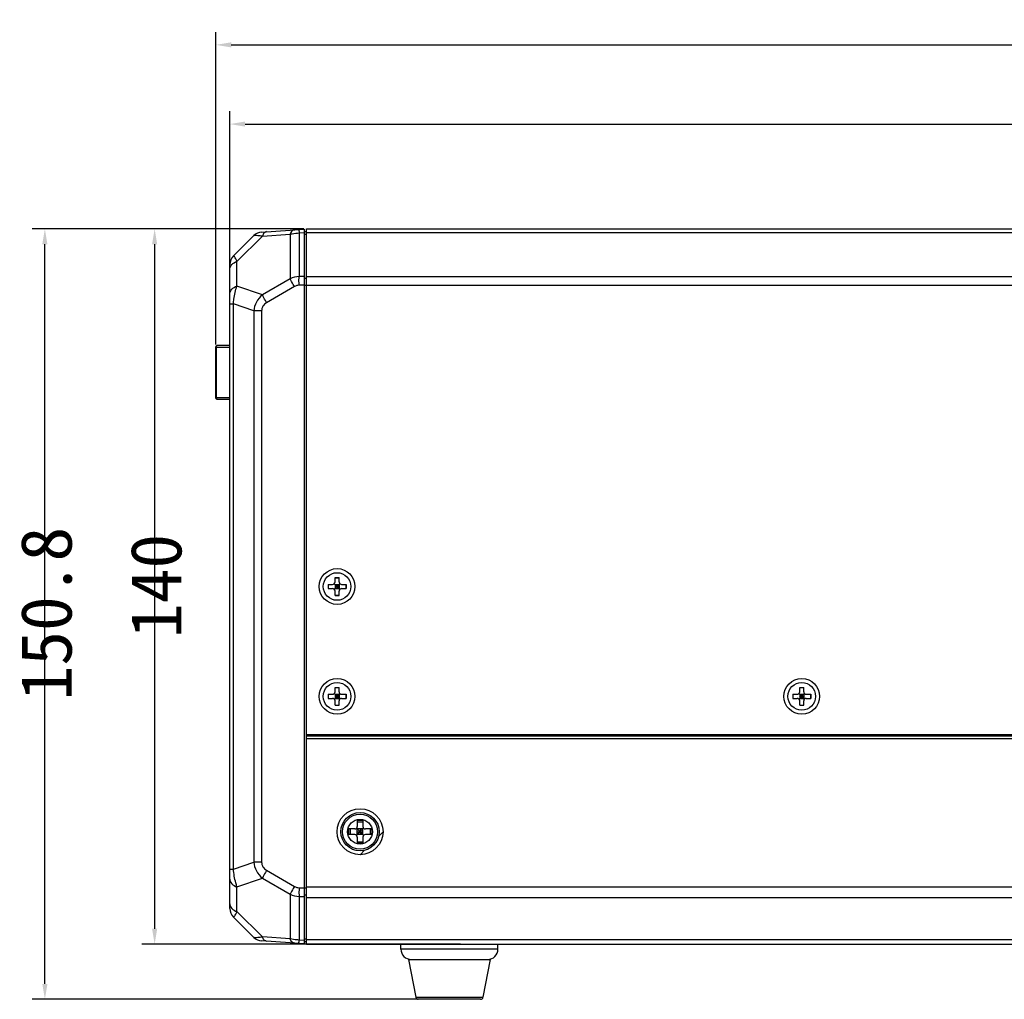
# Model space of a CAD drawing. Header units: millimetres. Extents: x 26 to 1030, y 460 to 962.
# Tile 8 of 15: x 263 to 456, y 512 to 703. Entities that reach past the tile are written whole.
import ezdxf

# ---------------------------------------------------------------- set-up
doc = ezdxf.new("R2010")
doc.units = ezdxf.units.MM
doc.header["$LTSCALE"] = 65.395
doc.header["$PDMODE"] = 3
doc.header["$PDSIZE"] = 8
doc.layers.get('0').update_dxf_attribs({"linetype": 'CONTINUOUS'})
doc.layers.get('Defpoints').update_dxf_attribs({"linetype": 'CONTINUOUS'})
doc.layers.add('00_COMPONENTS', color=7, linetype='CONTINUOUS')
doc.layers.add('51__DRAFT_DIMS', color=7, linetype='CONTINUOUS')
doc.styles.get("Standard").update_dxf_attribs({"font": 'simfang.ttf'})
doc.dimstyles.new('DIMSTYLE_1', dxfattribs={"dimtxt": 3, "dimasz": 3, "dimexe": 2.5, "dimexo": 0.5, "dimgap": 0.75, "dimtad": 1, "dimdsep": 46, "dimtxsty": 'STANDARD', "dimblk": '_FILLED', "dimblk1": '_FILLED', "dimblk2": '_FILLED', "dimcen": 0.09, "dimclrt": 3, "dimazin": 2, "dimtp": 0.5, "dimtm": 0.5, "dimtfac": 1, "dimtofl": 0, "dimtmove": 0, "dimatfit": 3, "dimldrblk": '_FILLED', "dimfxl": 1, "dimtolj": 1, "dimarcsym": 0})
doc.dimstyles.new('DIMSTYLE_2', dxfattribs={"dimtxt": 3, "dimasz": 3, "dimexe": 2.5, "dimexo": 0.5, "dimgap": 0.75, "dimtad": 1, "dimdec": 1, "dimdsep": 46, "dimtxsty": 'STANDARD', "dimblk": '_FILLED', "dimblk1": '_FILLED', "dimblk2": '_FILLED', "dimcen": 0.09, "dimclrt": 3, "dimazin": 2, "dimtp": 0.5, "dimtm": 0.5, "dimtfac": 1, "dimtdec": 1, "dimtofl": 0, "dimtmove": 0, "dimatfit": 3, "dimldrblk": '_FILLED', "dimfxl": 1, "dimtolj": 1, "dimarcsym": 0})

# ---------------------------------------------------------------- blocks, each defined once
blk = doc.blocks.new('_FILLED')
at = {"color": 0, "linetype": 'ByBlock'}
blk.add_solid([(0, 0), (-1, 0.167), (-1, -0.167)], dxfattribs=at)
blk = doc.blocks.new('*D21')
at = {"layer": '51__DRAFT_DIMS', "color": 0, "lineweight": -2}
for p, q in [((303.92, 648.28), (303.92, 685.46)), ((633.92, 648.28), (633.92, 685.46)), ((306.92, 682.96), (630.92, 682.96))]:
    blk.add_line(p, q, dxfattribs=at)
at = {"layer": 'Defpoints', "color": 0}
for p in [(633.92, 682.96), (303.92, 647.78), (633.92, 647.78)]:
    blk.add_point(p, dxfattribs=at)
at = {"layer": '51__DRAFT_DIMS', "color": 0, "linetype": 'ByBlock', "lineweight": -2, "xscale": 3, "yscale": 3, "zscale": 3, "rotation": 180}
blk.add_blockref('_FILLED', (303.92, 682.96), dxfattribs=at)
at = {"layer": '51__DRAFT_DIMS', "color": 0, "linetype": 'ByBlock', "lineweight": -2, "xscale": 3, "yscale": 3, "zscale": 3}
blk.add_blockref('_FILLED', (633.92, 682.96), dxfattribs=at)
at = {"layer": '51__DRAFT_DIMS', "color": 3, "insert": (470.43, 687.71), "char_height": 3, "attachment_point": 2, "line_spacing_factor": 0.9}
blk.add_mtext('\\A1;\\A1;{\\H3.333333x;\\C256;330}', dxfattribs=at)
blk = doc.blocks.new('*D22')
at = {"layer": '51__DRAFT_DIMS', "color": 0, "lineweight": -2}
for p, q in [((301.19, 639.8), (301.19, 700.97)), ((648.42, 569.89), (648.42, 700.97)), ((304.19, 698.47), (645.42, 698.47))]:
    blk.add_line(p, q, dxfattribs=at)
at = {"layer": 'Defpoints', "color": 0}
for p in [(648.42, 698.47), (301.19, 639.3), (648.42, 569.39)]:
    blk.add_point(p, dxfattribs=at)
at = {"layer": '51__DRAFT_DIMS', "color": 0, "linetype": 'ByBlock', "lineweight": -2, "xscale": 3, "yscale": 3, "zscale": 3, "rotation": 180}
blk.add_blockref('_FILLED', (301.19, 698.47), dxfattribs=at)
at = {"layer": '51__DRAFT_DIMS', "color": 0, "linetype": 'ByBlock', "lineweight": -2, "xscale": 3, "yscale": 3, "zscale": 3}
blk.add_blockref('_FILLED', (648.42, 698.47), dxfattribs=at)
at = {"layer": '51__DRAFT_DIMS', "color": 3, "insert": (474.76, 703.22), "char_height": 3, "attachment_point": 2, "line_spacing_factor": 0.9}
blk.add_mtext('\\A1;\\A1;{\\H3.333333x;\\C256;347.2}', dxfattribs=at)
blk = doc.blocks.new('*D24')
at = {"layer": '51__DRAFT_DIMS', "color": 0, "lineweight": -2}
for p, q in [((318.42, 662.45), (286.7, 662.45)), ((289.2, 659.45), (289.2, 525.45)), ((349.11, 522.45), (286.7, 522.45))]:
    blk.add_line(p, q, dxfattribs=at)
at = {"layer": 'Defpoints', "color": 0}
for p in [(318.92, 662.45), (289.2, 522.45), (349.61, 522.45)]:
    blk.add_point(p, dxfattribs=at)
at = {"layer": '51__DRAFT_DIMS', "color": 0, "linetype": 'ByBlock', "lineweight": -2, "xscale": 3, "yscale": 3, "zscale": 3}
for p, rotation in [((289.2, 662.45), 90), ((289.2, 522.45), 270)]:
    blk.add_blockref('_FILLED', p, dxfattribs=dict(at, rotation=rotation))
at = {"layer": '51__DRAFT_DIMS', "color": 3, "insert": (284.45, 592.56), "char_height": 3, "attachment_point": 2, "rotation": 90, "line_spacing_factor": 0.9}
blk.add_mtext('\\A1;\\A1;{\\H3.333333x;\\C256;140}', dxfattribs=at)
blk = doc.blocks.new('*D25')
at = {"layer": '51__DRAFT_DIMS', "color": 0, "lineweight": -2}
for p, q in [((318.42, 662.45), (265.2, 662.45)), ((267.7, 514.65), (267.7, 659.45)), ((346.42, 511.65), (265.2, 511.65))]:
    blk.add_line(p, q, dxfattribs=at)
at = {"layer": 'Defpoints', "color": 0}
for p in [(267.7, 662.45), (318.92, 662.45), (346.92, 511.65)]:
    blk.add_point(p, dxfattribs=at)
at = {"layer": '51__DRAFT_DIMS', "color": 0, "linetype": 'ByBlock', "lineweight": -2, "xscale": 3, "yscale": 3, "zscale": 3}
for p, rotation in [((267.7, 662.45), 90), ((267.7, 511.65), 270)]:
    blk.add_blockref('_FILLED', p, dxfattribs=dict(at, rotation=rotation))
at = {"layer": '51__DRAFT_DIMS', "color": 3, "insert": (262.95, 587.14), "char_height": 3, "attachment_point": 2, "rotation": 90, "line_spacing_factor": 0.9}
blk.add_mtext('\\A1;\\A1;{\\H3.333333x;\\C256;150.8}', dxfattribs=at)

msp = doc.modelspace()

# ---------------------------------------------------------------- linework, layer by layer
at = {"layer": '00_COMPONENTS'}
for p, q in [((310.143, 661.836), (318.524, 662.422)), ((310.292, 661.051), (315.735, 661.432)), ((315.735, 661.432), (315.735, 652.691)), ((317.482, 661.648), (318.524, 661.721)), ((317.482, 661.648), (317.482, 653.109)), ((318.524, 522.478), (318.524, 662.422)), ((318.524, 661.95), (318.924, 661.95)), ((318.924, 563.45), (318.924, 662.45)), ((318.924, 662.45), (618.924, 662.45)), ((318.924, 661.747), (618.924, 661.747)), ((304.627, 657.153), (308.613, 661.139)), ((305.319, 656.078), (310.292, 661.051)), ((318.524, 661.395), (318.924, 661.395)), ((305.319, 651.246), (305.319, 656.078)), ((303.924, 529.444), (303.924, 655.456)), ((315.735, 652.691), (310.292, 649.519)), ((318.524, 653.139), (317.482, 653.109)), ((318.524, 652.797), (318.924, 652.797)), ((318.924, 653.153), (618.924, 653.153)), ((310.292, 649.519), (305.319, 651.246)), ((316.573, 651.15), (311.13, 647.978)), ((318.524, 651.446), (317.482, 651.416)), ((318.524, 651.458), (318.924, 651.458)), ((318.924, 651.456), (618.924, 651.456)), ((303.924, 647.776), (304.627, 647.776)), ((304.627, 537.124), (304.627, 647.776)), ((308.613, 646.391), (304.627, 647.776)), ((308.613, 646.391), (308.613, 538.508)), ((310.143, 646.391), (308.613, 646.391)), ((310.143, 646.391), (310.143, 538.508)), ((301.144, 639.3), (301.144, 629.4)), ((301.144, 639.3), (303.924, 639.3)), ((301.276, 639.3), (301.276, 629.4)), ((303.924, 639.6), (301.444, 639.6)), ((303.924, 629.4), (301.144, 629.4)), ((301.444, 629.1), (303.924, 629.1)), ((324.524, 593.35), (324.524, 594.2)), ((324.524, 594.2), (325.324, 594.2)), ((324.524, 594.172), (325.324, 594.172)), ((325.324, 593.35), (325.324, 594.2)), ((323.174, 592.85), (323.174, 592.05)), ((323.174, 592.85), (324.024, 592.85)), ((323.174, 592.05), (324.024, 592.05)), ((323.202, 592.85), (323.202, 592.05)), ((324.378, 591.903), (325.471, 592.996)), ((325.471, 591.903), (324.378, 592.996)), ((324.524, 592.85), (324.524, 592.05)), ((324.524, 592.85), (325.324, 592.85)), ((324.524, 592.45), (325.324, 592.45)), ((324.524, 592.05), (325.324, 592.05)), ((324.924, 592.85), (324.924, 592.05)), ((325.324, 592.85), (325.324, 592.05)), ((325.824, 592.85), (326.674, 592.85)), ((325.824, 592.05), (326.674, 592.05)), ((326.647, 592.85), (326.647, 592.05)), ((326.674, 592.85), (326.674, 592.05)), ((324.524, 590.7), (324.524, 591.55)), ((324.524, 590.727), (325.324, 590.727)), ((324.524, 590.7), (325.324, 590.7)), ((325.324, 590.7), (325.324, 591.55)), ((324.524, 571.85), (324.524, 572.7)), ((324.524, 572.7), (325.324, 572.7)), ((325.324, 571.85), (325.324, 572.7)), ((415.524, 571.85), (415.524, 572.7)), ((415.524, 572.7), (416.324, 572.7)), ((416.324, 571.85), (416.324, 572.7)), ((323.174, 571.35), (323.174, 570.55)), ((323.174, 571.35), (324.024, 571.35)), ((323.202, 571.35), (323.202, 570.55)), ((325.471, 570.403), (324.378, 571.496)), ((324.378, 570.403), (325.471, 571.496)), ((324.524, 572.672), (325.324, 572.672)), ((324.524, 571.35), (324.524, 570.55)), ((324.524, 570.731), (325.143, 571.35)), ((324.524, 571.35), (325.324, 571.35)), ((324.524, 570.95), (325.324, 570.95)), ((324.795, 570.55), (325.324, 571.079)), ((324.924, 571.35), (324.924, 570.55)), ((325.324, 571.35), (325.324, 570.55)), ((325.824, 571.35), (326.674, 571.35)), ((326.647, 571.35), (326.647, 570.55)), ((326.674, 571.35), (326.674, 570.55)), ((414.174, 571.35), (414.174, 570.55)), ((414.174, 571.35), (415.024, 571.35)), ((414.202, 571.35), (414.202, 570.55)), ((415.378, 571.496), (416.471, 570.403)), ((415.378, 570.403), (416.471, 571.496)), ((415.524, 572.672), (416.324, 572.672)), ((415.524, 571.35), (415.524, 570.55)), ((415.524, 570.93), (415.944, 571.35)), ((415.524, 571.35), (416.324, 571.35)), ((415.524, 570.95), (416.324, 570.95)), ((415.56, 570.514), (415.96, 570.914)), ((415.924, 571.35), (415.924, 570.55)), ((416.324, 571.35), (416.324, 570.55)), ((416.824, 571.35), (417.674, 571.35)), ((417.647, 571.35), (417.647, 570.55)), ((417.674, 571.35), (417.674, 570.55)), ((323.174, 570.55), (324.024, 570.55)), ((324.524, 570.55), (325.324, 570.55)), ((324.524, 569.2), (324.524, 570.05)), ((324.524, 569.227), (325.324, 569.227)), ((324.524, 569.2), (325.324, 569.2)), ((325.324, 569.2), (325.324, 570.05)), ((325.824, 570.55), (326.674, 570.55)), ((414.174, 570.55), (415.024, 570.55)), ((415.524, 570.55), (416.324, 570.55)), ((415.524, 569.2), (415.524, 570.05)), ((415.524, 569.227), (416.324, 569.227)), ((415.524, 569.2), (416.324, 569.2)), ((416.324, 569.2), (416.324, 570.05)), ((416.824, 570.55), (417.674, 570.55)), ((318.924, 562.65), (318.924, 563.45)), ((318.924, 563.45), (618.924, 563.45)), ((618.924, 563.15), (318.924, 563.15)), ((318.924, 522.45), (318.924, 562.65)), ((618.924, 562.65), (318.924, 562.65)), ((328.874, 546.65), (328.874, 545.5)), ((329.974, 546.65), (328.874, 546.65)), ((328.874, 546.408), (329.974, 546.408)), ((329.974, 546.65), (329.974, 545.5)), ((327.224, 543.9), (327.224, 545)), ((328.374, 545), (327.224, 545)), ((328.374, 543.9), (327.224, 543.9)), ((327.466, 545), (327.466, 543.9)), ((328.728, 545.146), (330.121, 543.753)), ((328.728, 543.753), (330.121, 545.146)), ((328.874, 543.9), (328.874, 545)), ((329.974, 545), (328.874, 545)), ((328.874, 544.45), (329.974, 544.45)), ((329.974, 543.9), (328.874, 543.9)), ((329.424, 545), (329.424, 543.9)), ((329.974, 543.9), (329.974, 545)), ((331.624, 545), (330.474, 545)), ((331.624, 543.9), (330.474, 543.9)), ((331.383, 545), (331.383, 543.9)), ((331.624, 543.9), (331.624, 545)), ((333.076, 543.601), (333.924, 544.45)), ((328.874, 543.4), (328.874, 542.25)), ((328.874, 542.491), (329.974, 542.491)), ((329.974, 542.25), (328.874, 542.25)), ((329.974, 543.4), (329.974, 542.25)), ((329.424, 539.95), (330.289, 540.815)), ((304.627, 537.124), (308.613, 538.508)), ((310.143, 538.508), (308.613, 538.508)), ((303.924, 537.124), (304.627, 537.124)), ((311.13, 536.921), (316.573, 533.749)), ((305.319, 533.653), (310.292, 535.381)), ((310.292, 535.381), (315.735, 532.208)), ((305.319, 528.821), (305.319, 533.653)), ((315.735, 532.208), (315.735, 523.467)), ((317.482, 533.483), (318.524, 533.453)), ((318.524, 533.441), (318.924, 533.441)), ((318.924, 533.692), (618.924, 533.692)), ((317.482, 531.79), (317.482, 523.252)), ((317.482, 531.79), (318.524, 531.76)), ((318.524, 532.102), (318.924, 532.102)), ((318.924, 531.571), (618.924, 531.571)), ((310.292, 523.848), (305.319, 528.821)), ((308.613, 523.761), (304.627, 527.747)), ((318.524, 522.478), (310.143, 523.064)), ((315.735, 523.467), (310.292, 523.848)), ((318.524, 523.179), (317.482, 523.252)), ((318.524, 523.504), (318.924, 523.504)), ((318.524, 522.95), (318.924, 522.95)), ((318.924, 523.328), (618.924, 523.328)), ((318.924, 522.45), (618.924, 522.45)), ((337.424, 521.45), (337.424, 522.45)), ((356.424, 521.45), (337.424, 521.45)), ((356.424, 521.45), (356.424, 522.45)), ((338.924, 519.45), (340.346, 512.055)), ((338.924, 519.45), (354.924, 519.45)), ((354.924, 519.45), (353.502, 512.055)), ((340.346, 512.055), (353.502, 512.055)), ((353.011, 511.65), (340.837, 511.65))]:
    msp.add_line(p, q, dxfattribs=at)
for centre, radius in [((324.924, 592.45), 3.5), ((324.924, 592.45), 2.7), ((324.924, 570.95), 3.5), ((324.924, 570.95), 2.7), ((415.924, 570.95), 3.5), ((415.924, 570.95), 2.7), ((329.424, 544.45), 4.5), ((329.424, 544.45), 3.75), ((329.424, 544.45), 3.425), ((329.424, 544.45), 2.425)]:
    msp.add_circle(centre, radius, dxfattribs=at)
for centre, radius, start, end in [((310.31, 659.441), 2.4, 94, 135), ((306.324, 655.456), 2.4, 135, 180), ((301.444, 639.3), 0.3, 90, 180), ((301.444, 629.4), 0.3, 180, 270), ((324.024, 593.35), 0.5, 270, 0), ((324.024, 591.55), 0.5, 0, 90), ((325.824, 593.35), 0.5, 180, 270), ((325.824, 591.55), 0.5, 90, 180), ((324.024, 571.85), 0.5, 270, 0), ((325.824, 571.85), 0.5, 180, 270), ((415.024, 571.85), 0.5, 270, 0), ((416.824, 571.85), 0.5, 180, 270), ((324.024, 570.05), 0.5, 0, 90), ((325.824, 570.05), 0.5, 90, 180), ((415.024, 570.05), 0.5, 0, 90), ((416.824, 570.05), 0.5, 90, 180), ((328.374, 545.5), 0.5, 270, 0), ((328.374, 543.4), 0.5, 0, 90), ((330.474, 545.5), 0.5, 180, 270), ((330.474, 543.4), 0.5, 90, 180), ((306.324, 529.444), 2.4, 180, 225), ((310.31, 525.458), 2.4, 225, 266), ((339.424, 521.45), 2, 180, 270), ((354.424, 521.45), 2, 270, 0), ((340.837, 512.15), 0.5, 190.88553, 270), ((353.011, 512.15), 0.5, 270, 349.11447)]:
    msp.add_arc(centre, radius, start, end, dxfattribs=at)
for points, knots in [([(311.13, 661.905), (310.953, 661.892), (310.561, 661.657), (310.374, 661.274), (310.292, 661.051)], [0, 0, 0, 0, 0.4275967, 1, 1, 1, 1]), ([(316.573, 662.285), (316.396, 662.273), (316.005, 662.037), (315.818, 661.655), (315.735, 661.432)], [0, 0, 0, 0, 0.427592, 1, 1, 1, 1]), ([(315.735, 661.432), (315.874, 661.459), (316.452, 661.559), (317.037, 661.621), (317.482, 661.648)], [0, 0, 0, 0, 0.2403599, 1, 1, 1, 1]), ([(317.482, 662.349), (317.466, 662.348), (317.479, 662.254), (317.46, 662.149), (317.474, 661.914), (317.478, 661.747), (317.482, 661.648)], [0, 0, 0, 0, 0.0681014, 0.2623111, 0.5770886, 1, 1, 1, 1]), ([(308.613, 661.139), (308.654, 661.18), (308.848, 661.196), (309.181, 661.194), (309.692, 661.14), (310.076, 661.085), (310.292, 661.051)], [0, 0, 0, 0, 0.1028573, 0.3090666, 0.6134132, 1, 1, 1, 1]), ([(303.924, 654.537), (303.924, 654.867), (304.266, 655.596), (304.94, 655.955), (305.319, 656.078)], [0, 0, 0, 0, 0.4533682, 1, 1, 1, 1]), ([(305.319, 656.078), (305.245, 656.246), (305.109, 656.537), (304.942, 656.864), (304.811, 657.048), (304.745, 657.138), (304.652, 657.178), (304.627, 657.153)], [0, 0, 0, 0, 0.41699, 0.7282486, 0.8394857, 0.9197271, 1, 1, 1, 1]), ([(316.573, 651.15), (316.49, 651.293), (316.201, 651.801), (315.92, 652.315), (315.735, 652.691)], [0, 0, 0, 0, 0.2828742, 1, 1, 1, 1]), ([(317.482, 651.416), (317.477, 651.572), (317.465, 652.136), (317.465, 652.701), (317.482, 653.109)], [0, 0, 0, 0, 0.2757161, 1, 1, 1, 1]), ([(303.924, 649.705), (303.924, 650.035), (304.266, 650.764), (304.94, 651.122), (305.319, 651.246)], [0, 0, 0, 0, 0.4533707, 1, 1, 1, 1]), ([(304.627, 647.776), (304.653, 648.09), (304.784, 649.263), (305.04, 650.426), (305.319, 651.246)], [0, 0, 0, 0, 0.2666215, 1, 1, 1, 1]), ([(310.292, 649.519), (309.823, 649.139), (309.016, 648.192), (308.662, 646.994), (308.613, 646.391)], [0, 0, 0, 0, 0.4995995, 1, 1, 1, 1]), ([(311.13, 647.978), (310.85, 647.815), (310.338, 647.376), (310.143, 646.714), (310.143, 646.391)], [0, 0, 0, 0, 0.5009601, 1, 1, 1, 1]), ([(311.13, 647.978), (311.047, 648.121), (310.757, 648.629), (310.476, 649.142), (310.292, 649.519)], [0, 0, 0, 0, 0.2828742, 1, 1, 1, 1]), ([(301.276, 639.3), (301.276, 639.338), (301.284, 639.412), (301.318, 639.508), (301.37, 639.579), (301.421, 639.6), (301.444, 639.6)], [0, 0, 0, 0, 0.3102646, 0.5893204, 0.8170524, 1, 1, 1, 1]), ([(301.276, 629.4), (301.276, 629.361), (301.284, 629.288), (301.318, 629.191), (301.37, 629.121), (301.421, 629.1), (301.444, 629.1)], [0, 0, 0, 0, 0.3102647, 0.5893209, 0.8170538, 1, 1, 1, 1]), ([(308.613, 538.508), (308.662, 537.905), (309.016, 536.707), (309.823, 535.761), (310.292, 535.381)], [0, 0, 0, 0, 0.5003857, 1, 1, 1, 1]), ([(310.143, 538.508), (310.143, 538.186), (310.338, 537.523), (310.85, 537.084), (311.13, 536.921)], [0, 0, 0, 0, 0.499018, 1, 1, 1, 1]), ([(305.319, 533.653), (305.232, 533.907), (304.894, 535.039), (304.701, 536.213), (304.627, 537.124)], [0, 0, 0, 0, 0.2266041, 1, 1, 1, 1]), ([(311.13, 536.921), (311.047, 536.778), (310.757, 536.271), (310.476, 535.757), (310.292, 535.381)], [0, 0, 0, 0, 0.2828742, 1, 1, 1, 1]), ([(303.924, 535.194), (303.924, 534.864), (304.266, 534.136), (304.94, 533.777), (305.319, 533.654)], [0, 0, 0, 0, 0.4533732, 1, 1, 1, 1]), ([(316.573, 533.749), (316.49, 533.606), (316.201, 533.098), (315.92, 532.585), (315.735, 532.208)], [0, 0, 0, 0, 0.2828743, 1, 1, 1, 1]), ([(317.482, 533.483), (317.477, 533.328), (317.465, 532.763), (317.465, 532.199), (317.482, 531.79)], [0, 0, 0, 0, 0.2757164, 1, 1, 1, 1]), ([(303.924, 530.362), (303.924, 530.032), (304.266, 529.303), (304.94, 528.945), (305.319, 528.821)], [0, 0, 0, 0, 0.4533707, 1, 1, 1, 1]), ([(304.627, 527.747), (304.652, 527.722), (304.745, 527.762), (304.81, 527.852), (304.942, 528.035), (305.11, 528.362), (305.245, 528.653), (305.319, 528.821)], [0, 0, 0, 0, 0.0802163, 0.1603633, 0.2715763, 0.5830253, 1, 1, 1, 1]), ([(310.292, 523.848), (310.076, 523.814), (309.692, 523.759), (309.181, 523.705), (308.848, 523.704), (308.654, 523.72), (308.613, 523.761)], [0, 0, 0, 0, 0.3865708, 0.6909183, 0.8971365, 1, 1, 1, 1]), ([(311.13, 522.995), (310.953, 523.007), (310.561, 523.243), (310.374, 523.625), (310.292, 523.848)], [0, 0, 0, 0, 0.4275967, 1, 1, 1, 1]), ([(317.482, 523.252), (317.331, 523.261), (316.746, 523.305), (316.163, 523.385), (315.735, 523.467)], [0, 0, 0, 0, 0.2575302, 1, 1, 1, 1]), ([(316.573, 522.614), (316.396, 522.626), (316.005, 522.862), (315.818, 523.245), (315.735, 523.467)], [0, 0, 0, 0, 0.4275967, 1, 1, 1, 1]), ([(317.482, 522.551), (317.466, 522.552), (317.479, 522.646), (317.46, 522.75), (317.474, 522.986), (317.478, 523.153), (317.482, 523.252)], [0, 0, 0, 0, 0.0681106, 0.2623196, 0.5770936, 1, 1, 1, 1])]:
    msp.add_open_spline(points, degree=3, knots=knots, dxfattribs=at)
for points in [[(317.482, 653.109), (316.883, 653.086), (316.279, 652.941), (315.735, 652.691)], [(317.482, 651.416), (317.166, 651.407), (316.846, 651.309), (316.573, 651.15)], [(315.735, 532.208), (316.279, 531.958), (316.883, 531.813), (317.482, 531.79)], [(316.573, 533.749), (316.846, 533.59), (317.166, 533.492), (317.482, 533.483)]]:
    msp.add_open_spline(points, degree=3, dxfattribs=at)

# ---------------------------------------------------------------- dimensions: what is measured, and where the dimension line sits
at = {"layer": '51__DRAFT_DIMS'}
for base, p1, p2, dimstyle, picture, middle in [((648.424, 698.466), (301.19, 639.3), (648.424, 569.388), 'DIMSTYLE_2', '*D22', (474.761, 698.466)), ((633.924, 682.959), (303.924, 647.776), (633.924, 647.776), 'DIMSTYLE_1', '*D21', (470.43, 682.959))]:
    dim = msp.add_linear_dim(base=base, p1=p1, p2=p2, text='\\A1;{\\H3.333333x;\\C256;<>}', dimstyle=dimstyle, override={"dimtxsty": 'STANDARD'}, dxfattribs=at)
    dim.commit()
    dim.dimension.update_dxf_attribs({"geometry": picture, "text_midpoint": middle, "dimtype": 160})
for base, p1, p2, angle, picture, middle in [((267.696, 662.45), (346.924, 511.65), (318.924, 662.45), 90, '*D25', (267.696, 587.138)), ((289.205, 522.45), (318.924, 662.45), (349.611, 522.45), 270, '*D24', (289.205, 592.561))]:
    dim = msp.add_linear_dim(base=base, p1=p1, p2=p2, angle=angle, text='\\A1;{\\H3.333333x;\\C256;<>}', dimstyle='DIMSTYLE_1', override={"dimtxsty": 'STANDARD'}, dxfattribs=at)
    dim.commit()
    dim.dimension.update_dxf_attribs({"geometry": picture, "text_midpoint": middle, "dimtype": 160})

doc.saveas('drawing.dxf')
